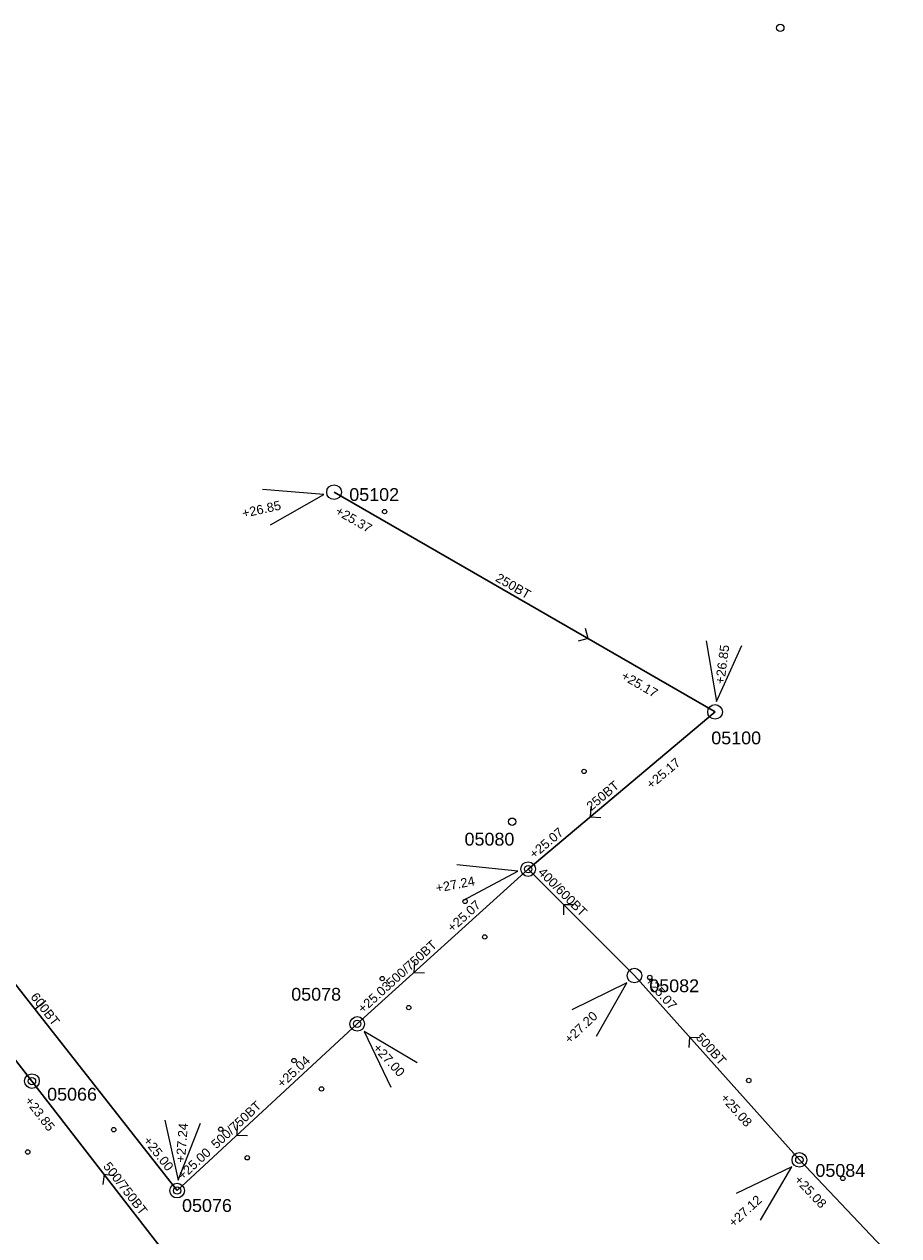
# Model space of a CAD drawing. Header units: metres. Extents: x 196788 to 198093, y 354523 to 355933.
# Tile 15 of 35: x 197471 to 197590, y 355053 to 355219. Entities that reach past the tile are written whole.
import ezdxf

# ---------------------------------------------------------------- set-up
doc = ezdxf.new("R2010")
doc.units = ezdxf.units.M
for name, color, linetype, lineweight in [('AFSTROOM', 2, 'Continuous', 0), ('BOB', 7, 'Continuous', 0), ('CODE', 1, 'Continuous', 0), ('DIAM', 7, 'Continuous', 0), ('GMGIS_STRENGEN', 3, 'Continuous', 30), ('inspectie-riool put', 2, 'Continuous', 0), ('kolk', 2, 'Continuous', 0), ('MVD', 5, 'Continuous', 0), ('PUT', 1, 'Continuous', 0)]:
    doc.layers.add(name, color=color, linetype=linetype, lineweight=lineweight)
doc.layers.add('Huisaansluitingen', color=40, linetype='Continuous', true_color=0xffbf00)
doc.styles.get("Standard").update_dxf_attribs({"font": 'arial.ttf'})

# ---------------------------------------------------------------- blocks, each defined once
blk = doc.blocks.new('S360')
at = {"layer": 'inspectie-riool put', "color": 7, "linetype": 'Continuous', "lineweight": 0}
blk.add_circle((0, 0), 0.5, dxfattribs=at)
blk = doc.blocks.new('AFSTROOM')
at = {"layer": 'AFSTROOM', "linetype": 'Continuous'}
for q in [(1, 1), (1, -1)]:
    blk.add_line((0, 0), q, dxfattribs=at)
blk = doc.blocks.new('S340')
at = {"layer": 'kolk', "color": 7, "linetype": 'Continuous', "lineweight": 0}
blk.add_circle((0, 0), 0.3, dxfattribs=at)

msp = doc.modelspace()

# ---------------------------------------------------------------- linework, layer by layer
at = {"layer": 'GMGIS_STRENGEN', "linetype": 'Continuous', "flags": 128}
for points in [[(197513, 355155), (197565, 355125)], [(197565, 355125), (197539.49, 355103.53)], [(197471.78, 355074.59), (197442.02, 355112.89)], [(197491.59, 355059.64), (197456.8, 355104)], [(197539.49, 355103.53), (197516.16, 355082.4)], [(197554, 355089), (197539.49, 355103.53)], [(197576.5, 355063.83), (197554, 355089)], [(197516.16, 355082.4), (197491.59, 355059.64)], [(197501.27, 355036.43), (197471.78, 355074.59)], [(197620.21, 355017.69), (197576.5, 355063.83)]]:
    msp.add_lwpolyline(points, dxfattribs=at)
at = {"layer": 'Huisaansluitingen'}
msp.add_lwpolyline([(197472.17, 355084.4), (197472.17, 355084.4), (197473.69, 355085.59)], dxfattribs=at)
at = {"layer": 'MVD', "linetype": 'Continuous'}
for p, q in [((197511.62, 355154.69), (197503.25, 355155.35)), ((197504.31, 355150.55), (197511.62, 355154.69)), ((197563.79, 355134.69), (197565.18, 355126.4)), ((197565.18, 355126.4), (197568.66, 355134.05)), ((197538.1, 355103.26), (197529.74, 355104.12)), ((197530.69, 355099.3), (197538.1, 355103.26)), ((197552.97, 355088.03), (197545.45, 355084.3)), ((197548.82, 355080.73), (197552.97, 355088.03)), ((197524.36, 355077.09), (197517.12, 355081.36)), ((197517.12, 355081.36), (197520.73, 355073.78)), ((197489.89, 355069.25), (197491.71, 355061.05)), ((197491.71, 355061.05), (197494.79, 355068.86)), ((197575.46, 355062.87), (197567.89, 355059.24)), ((197571.21, 355055.62), (197575.46, 355062.87))]:
    msp.add_line(p, q, dxfattribs=at)
at = {"layer": 'PUT', "linetype": 'Continuous'}
for centre in [(197513, 355155), (197565, 355125), (197539.49, 355103.53), (197554, 355089), (197516.16, 355082.4), (197471.78, 355074.59), (197576.5, 355063.83), (197491.59, 355059.64)]:
    msp.add_circle(centre, 1, dxfattribs=at)

# ---------------------------------------------------------------- block references
at = {"layer": 'AFSTROOM'}
for p, rotation in [((197547.67, 355135), 150), ((197547.99, 355110.69), 40.1), ((197544.33, 355098.69), 315), ((197523.94, 355089.44), 42.2), ((197561.5, 355080.61), 311.8), ((197499.78, 355067.23), 42.8), ((197481.61, 355061.87), 307.7)]:
    msp.add_blockref('AFSTROOM', p, dxfattribs=dict(at, rotation=rotation))
at = {"layer": 'inspectie-riool put', "color": 7, "linetype": 'Continuous', "lineweight": 0}
for p in [(197573.9, 355218.39), (197537.31, 355110.01), (197539.49, 355103.53), (197516.16, 355082.4), (197471.78, 355074.59), (197576.5, 355063.83), (197491.59, 355059.64)]:
    msp.add_blockref('S360', p, dxfattribs=at)
at = {"layer": 'kolk', "color": 7, "linetype": 'Continuous', "lineweight": 0}
for p in [(197519.9, 355152.35), (197547.12, 355116.88), (197530.89, 355099.12), (197533.57, 355094.28), (197519.58, 355088.59), (197556.09, 355088.74), (197523.2, 355084.63), (197507.54, 355077.39), (197511.29, 355073.52), (197569.6, 355074.67), (197482.94, 355067.96), (197497.54, 355068.02), (197471.21, 355064.91), (197501.16, 355064.12), (197582.43, 355061.31)]:
    msp.add_blockref('S340', p, dxfattribs=at)

# ---------------------------------------------------------------- texts
at = {"layer": 'BOB'}
for s, rotation, p in [('+25.37', 330, (197513.05, 355152.08)), ('+25.17', 330, (197552.06, 355129.58)), ('+25.17', 40.1, (197556.28, 355114.4)), ('+25.07', 40.1, (197540.31, 355104.88)), ('+25.07', 42.2, (197529.15, 355094.84)), ('+25.07', 311.8, (197555.37, 355088.21)), ('+25.03', 42.2, (197516.94, 355083.78)), ('+25.04', 42.8, (197505.92, 355073.59)), ('+23.85', 307.7, (197470.72, 355071.88)), ('+25.08', 311.8, (197565.64, 355072.23)), ('+25.00', 308.1, (197486.89, 355066.43)), ('+25.00', 42.8, (197492.35, 355061.02)), ('+25.08', 313.5, (197575.72, 355061.02))]:
    msp.add_text(s, height=1.25, rotation=rotation, dxfattribs=at).set_placement(p)
at = {"layer": 'CODE'}
for s, p in [('05102', (197515.08, 355153.8)), ('05100', (197564.48, 355120.57)), ('05080', (197530.81, 355106.75)), ('05082', (197556.02, 355086.73)), ('05078', (197507.16, 355085.57)), ('05066', (197473.85, 355071.92)), ('05084', (197578.69, 355061.52)), ('05076', (197492.26, 355056.73))]:
    msp.add_text(s, height=1.75, dxfattribs=at).set_placement(p)
at = {"layer": 'DIAM'}
for s, rotation, p in [('250BT', 330, (197534.92, 355142.93)), ('250BT', 40.1, (197548.1, 355111.43)), ('400/600BT', 315, (197540.74, 355102.99)), ('500/750BT', 42.2, (197520.82, 355087.29)), ('600BT', 308.1, (197471.51, 355086.06)), ('500BT', 311.8, (197562.29, 355080.48)), ('500/750BT', 42.8, (197496.94, 355065.27)), ('500/750BT', 307.7, (197481.42, 355062.94))]:
    msp.add_text(s, height=1.25, rotation=rotation, dxfattribs=at).set_placement(p)
at = {"layer": 'MVD'}
for s, rotation, p in [('+26.85', 12.5, (197500.6, 355151.48)), ('+26.85', 82.5, (197566.25, 355128.74)), ('+27.24', 11.1, (197527.01, 355100.31)), ('+27.20', 43.4, (197545.16, 355079.62)), ('+27.00', 312.5, (197518.22, 355079.04)), ('+27.24', 85.5, (197492.65, 355063.43)), ('+27.12', 42.6, (197567.54, 355054.56))]:
    msp.add_text(s, height=1.25, rotation=rotation, dxfattribs=at).set_placement(p)

doc.saveas('drawing.dxf')
